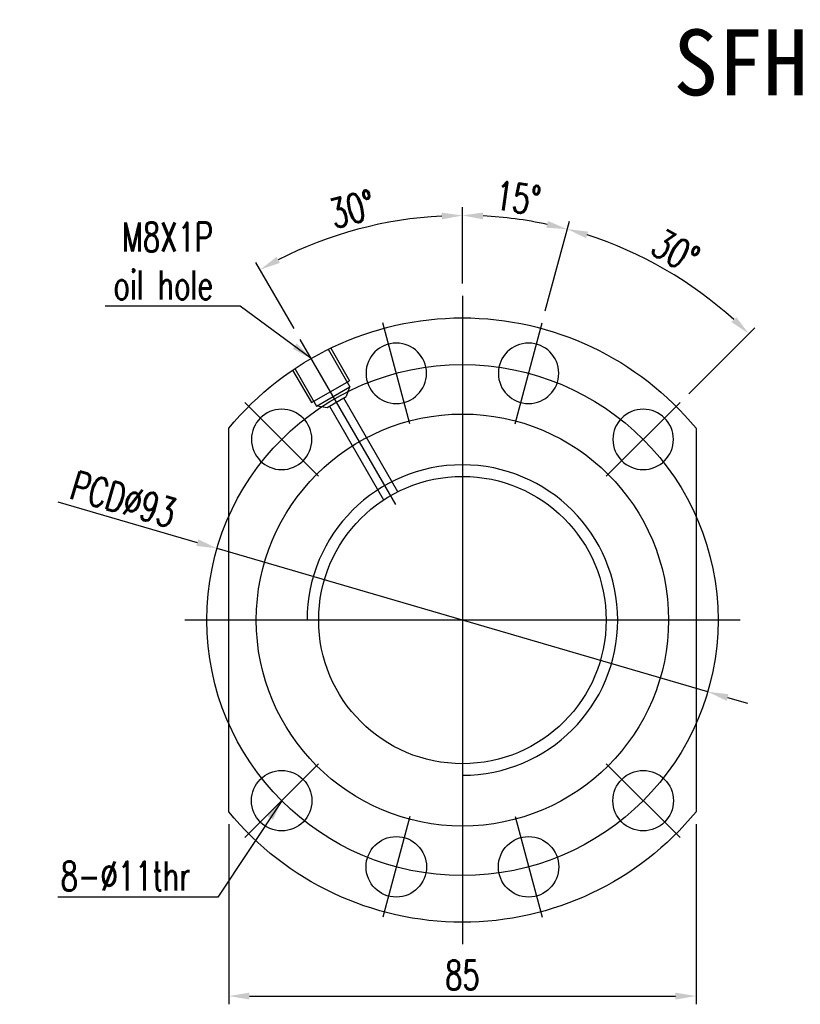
# Model space of a CAD drawing. Extents: x -381 to 2037, y -503 to 705.
# Tile 1 of 50: x -381 to -239, y -9 to 170. Entities that reach past the tile are written whole.
import ezdxf
from ezdxf.enums import TextEntityAlignment as Align
from ezdxf.lldxf.tags import DXFTag

# ---------------------------------------------------------------- set-up
doc = ezdxf.new("R2010")
doc.units = 0
doc.header["$LTSCALE"] = 2
doc.header["$MEASUREMENT"] = 0
for name, color, linetype in [('CHA', 7, 'Continuous'), ('CL', 1, 'CENTER'), ('HID', 2, 'DASHED'), ('OUT', 3, 'Continuous')]:
    doc.layers.add(name, color=color, linetype=linetype)
doc.styles.add('DIM-7', font='SIMPLEX.shx', dxfattribs={"width": 0.7, "bigfont": 'chineset.shx'})
doc.styles.add('T', font='kaiu.ttf')
tags = doc.linetypes.add('CENTER', pattern=[2, 1.25, -0.25, 0.25, -0.25]).pattern_tags.tags
tags[10:11] = [DXFTag(74, 4), DXFTag(75, 0), DXFTag(340, '0'), DXFTag(46, 0.0), DXFTag(50, 0.0), DXFTag(44, 0.0), DXFTag(45, 0.0)]
tags[8:9] = [DXFTag(74, 4), DXFTag(75, 0), DXFTag(340, '0'), DXFTag(46, 0.0), DXFTag(50, 0.0), DXFTag(44, 0.0), DXFTag(45, 0.0)]
tags[6:7] = [DXFTag(74, 4), DXFTag(75, 0), DXFTag(340, '0'), DXFTag(46, 0.0), DXFTag(50, 0.0), DXFTag(44, 0.0), DXFTag(45, 0.0)]
tags[4:5] = [DXFTag(74, 4), DXFTag(75, 0), DXFTag(340, '0'), DXFTag(46, 0.0), DXFTag(50, 0.0), DXFTag(44, 0.0), DXFTag(45, 0.0)]
tags = doc.linetypes.add('DASHED', pattern=[0.75, 0.5, -0.25]).pattern_tags.tags
tags[6:7] = [DXFTag(74, 4), DXFTag(75, 0), DXFTag(340, '0'), DXFTag(46, 0.0), DXFTag(50, 0.0), DXFTag(44, 0.0), DXFTag(45, 0.0)]
tags[4:5] = [DXFTag(74, 4), DXFTag(75, 0), DXFTag(340, '0'), DXFTag(46, 0.0), DXFTag(50, 0.0), DXFTag(44, 0.0), DXFTag(45, 0.0)]
doc.dimstyles.new('CNS', dxfattribs={"dimtxt": 3.5, "dimasz": 2.5, "dimexe": 1, "dimexo": 1.5, "dimgap": 0.09, "dimtad": 0, "dimdsep": 46, "dimtxsty": 'DIM-7', "dimcen": 0.09, "dimclrd": 1, "dimclre": 1, "dimclrt": 4, "dimadec": 0, "dimazin": 0, "dimtfac": 1, "dimtix": 1, "dimtmove": 2, "dimatfit": 3, "dimfxl": 1, "dimtvp": 0.971429, "dimtolj": 1, "dimarcsym": 0})

# ---------------------------------------------------------------- blocks, each defined once
blk = doc.blocks.new('*D5')
at = {"layer": 'CHA', "lineweight": -2, "transparency": 16777216}
for p, q in [((-342.49, 23.97), (-342.49, -8.81)), ((-257.49, 23.97), (-257.49, -8.81)), ((-338.74, -7.31), (-261.24, -7.31))]:
    blk.add_line(p, q, dxfattribs=at)
at = {"layer": 'CHA', "transparency": 16777216}
for points in [[(-338.74, -6.69), (-338.74, -7.94), (-342.49, -7.31)], [(-261.24, -6.69), (-261.24, -7.94), (-257.49, -7.31)]]:
    blk.add_solid(points, dxfattribs=at)
at = {"layer": 'DEFPOINTS', "color": 0, "transparency": 16777216}
for p in [(-342.49, 26.22), (-257.49, 26.22), (-257.49, -7.31)]:
    blk.add_point(p, dxfattribs=at)
at = {"layer": 'CHA', "transparency": 16777216, "insert": (-299.99, -3.49), "char_height": 5.25, "attachment_point": 5, "style": 'DIM-7'}
blk.add_mtext('\\A1;85', dxfattribs=at)
blk = doc.blocks.new('*D6')
at = {"layer": 'CHA', "lineweight": -2, "transparency": 16777216}
for p, q in [((-299.99, 122.38), (-299.99, 136.26)), ((-330.62, 114.17), (-337.56, 126.19))]:
    blk.add_line(p, q, dxfattribs=at)
blk.add_arc((-299.99, 61.13), 73.63, 92.9185, 117.0815, dxfattribs=at)
at = {"layer": 'CHA', "transparency": 16777216}
for points in [[(-303.76, 135.28), (-303.73, 134.04), (-299.99, 134.76)], [(-333.21, 126.13), (-333.81, 127.23), (-336.81, 124.89)]]:
    blk.add_solid(points, dxfattribs=at)
at = {"layer": 'DEFPOINTS', "color": 0, "transparency": 16777216}
for p in [(-312.78, 133.64), (-299.99, 120.13), (-329.49, 112.22), (-312.12, 82.13), (-299.99, 2.13)]:
    blk.add_point(p, dxfattribs=at)
at = {"layer": 'CHA', "transparency": 16777216, "insert": (-320.04, 135.94), "char_height": 5.25, "attachment_point": 5, "rotation": 15, "style": 'DIM-7'}
blk.add_mtext('\\A1;30°', dxfattribs=at)
blk = doc.blocks.new('*D7')
at = {"layer": 'CHA', "lineweight": -2, "transparency": 16777216}
for p, q in [((-373.61, 82.64), (-348.23, 75.22)), ((-255.36, 48.08), (-344.63, 74.17)), ((-251.76, 47.03), (-248.16, 45.98))]:
    blk.add_line(p, q, dxfattribs=at)
at = {"layer": 'CHA', "transparency": 16777216}
for points in [[(-348.05, 75.82), (-348.4, 74.62), (-344.63, 74.17)], [(-251.59, 47.63), (-251.94, 46.43), (-255.36, 48.08)]]:
    blk.add_solid(points, dxfattribs=at)
at = {"layer": 'DEFPOINTS', "color": 0, "transparency": 16777216}
for p in [(-344.63, 74.17), (-255.36, 48.08)]:
    blk.add_point(p, dxfattribs=at)
at = {"layer": 'CHA', "transparency": 16777216, "insert": (-361.65, 83.13), "char_height": 5.25, "attachment_point": 5, "rotation": 343.7085, "style": 'DIM-7'}
blk.add_mtext('\\A1;PCD∅93', dxfattribs=at)
blk = doc.blocks.new('*D13')
at = {"layer": 'CHA', "lineweight": -2, "transparency": 16777216}
for p, q in [((-299.99, 122.38), (-299.99, 136.28)), ((-284.92, 117.39), (-280.54, 133.72))]:
    blk.add_line(p, q, dxfattribs=at)
blk.add_arc((-299.99, 61.13), 73.65, 77.9174, 87.0826, dxfattribs=at)
at = {"layer": 'CHA', "transparency": 16777216}
for points in [[(-296.26, 134.06), (-296.23, 135.31), (-299.99, 134.78)], [(-284.43, 133.76), (-284.72, 132.54), (-280.93, 132.27)]]:
    blk.add_solid(points, dxfattribs=at)
at = {"layer": 'DEFPOINTS', "color": 0, "transparency": 16777216}
for p in [(-287.2, 133.66), (-299.99, 120.13), (-285.5, 115.22), (-290.42, 96.87), (-299.99, 2.13)]:
    blk.add_point(p, dxfattribs=at)
at = {"layer": 'CHA', "transparency": 16777216, "insert": (-289.88, 137.94), "char_height": 5.25, "attachment_point": 5, "rotation": 352.5, "style": 'DIM-7'}
blk.add_mtext('\\A1;15°', dxfattribs=at)
blk = doc.blocks.new('*D14')
at = {"layer": 'CHA', "lineweight": -2, "transparency": 16777216}
for p, q in [((-284.92, 117.39), (-280.54, 133.74)), ((-258.8, 102.32), (-246.83, 114.29))]:
    blk.add_line(p, q, dxfattribs=at)
blk.add_arc((-299.99, 61.13), 73.68, 47.9164, 72.0836, dxfattribs=at)
at = {"layer": 'CHA', "transparency": 16777216}
for points in [[(-277.5, 130.63), (-277.15, 131.83), (-280.92, 132.3)], [(-250.18, 116.26), (-251.04, 115.36), (-247.89, 113.23)]]:
    blk.add_solid(points, dxfattribs=at)
at = {"layer": 'DEFPOINTS', "color": 0, "transparency": 16777216}
for p in [(-257.73, 121.48), (-285.5, 115.22), (-260.4, 100.72), (-290.42, 96.87), (-273.83, 87.29)]:
    blk.add_point(p, dxfattribs=at)
at = {"layer": 'CHA', "transparency": 16777216, "insert": (-261.24, 128.25), "char_height": 5.25, "attachment_point": 5, "rotation": 330, "style": 'DIM-7'}
blk.add_mtext('\\A1;30°', dxfattribs=at)

msp = doc.modelspace()

# ---------------------------------------------------------------- linework, layer by layer
at = {"layer": 'CHA', "color": 0}
msp.add_arc((-299.993, 61.127), 28.255, 270, 180, dxfattribs=at)
at = {"layer": 'CL', "color": 0, "ltscale": 5}
for p, q in [((-299.993, 120.127), (-299.993, 2.127)), ((-249.493, 61.127), (-350.493, 61.127))]:
    msp.add_line(p, q, dxfattribs=at)
at = {"layer": 'CL', "color": 0, "ltscale": 2}
for p, q in [((-309.57, 96.866), (-314.487, 115.219)), ((-290.417, 96.866), (-285.5, 115.219)), ((-312.121, 82.132), (-329.493, 112.222)), ((-326.156, 87.29), (-339.591, 100.725)), ((-273.831, 87.29), (-260.395, 100.725)), ((-326.156, 34.964), (-339.591, 21.529)), ((-273.831, 34.964), (-260.395, 21.529)), ((-309.57, 25.387), (-314.487, 7.035)), ((-290.417, 25.387), (-285.5, 7.035))]:
    msp.add_line(p, q, dxfattribs=at)
at = {"layer": 'CL', "color": 0, "ltscale": 5}
msp.add_circle((-299.993, 61.127), 46.5, dxfattribs=at)
at = {"layer": 'HID', "color": 0, "ltscale": 2.154286}
for p, q in [((-324.407, 110.412), (-320.462, 103.58)), ((-323.957, 110.632), (-320.529, 104.696)), ((-330.885, 106.632), (-327.458, 100.696)), ((-330.469, 106.912), (-326.525, 100.08)), ((-327.458, 100.696), (-320.529, 104.696)), ((-326.525, 100.08), (-320.462, 103.58)), ((-320.549, 103.53), (-321.161, 101.791)), ((-311.748, 84.486), (-321.594, 101.541)), ((-326.438, 100.13), (-324.626, 99.791)), ((-324.192, 100.041), (-314.346, 82.986))]:
    msp.add_line(p, q, dxfattribs=at)
at = {"layer": 'HID', "color": 0}
msp.add_line((-324.626, 99.791), (-321.161, 101.791), dxfattribs=at)
at = {"layer": 'OUT', "color": 0}
for p, q in [((-342.493, 26.216), (-342.493, 96.037)), ((-257.493, 96.037), (-257.493, 26.216))]:
    msp.add_line(p, q, dxfattribs=at)
at = {"layer": 'OUT', "color": 0, "extrusion": (0, 0, -1)}
for centre in [(312.029, 106.042), (287.958, 106.042), (332.874, 94.007), (267.113, 94.007)]:
    msp.add_circle(centre, 5.5, dxfattribs=at)
at = {"layer": 'OUT', "color": 0}
for centre, radius in [((-299.993, 61.127), 37.5), ((-299.993, 61.127), 26.15), ((-332.874, 28.246), 5.5), ((-267.113, 28.246), 5.5), ((-312.029, 16.211), 5.5), ((-287.958, 16.211), 5.5)]:
    msp.add_circle(centre, radius, dxfattribs=at)
at = {"layer": 'OUT', "color": 0, "extrusion": (0, 0, -1)}
for start, end in [(39.40057, 140.59943), (219.40057, 320.59943)]:
    msp.add_arc((299.993, 61.127), 55, start, end, dxfattribs=at)

# ---------------------------------------------------------------- texts
at = {"layer": 'CHA', "color": 0, "style": 'T'}
msp.add_text('SFH50501', height=12, dxfattribs=at).set_placement((-228.997, 162.633), align=Align.MIDDLE)
at = {"layer": 'CHA', "color": 0, "char_height": 5.25, "attachment_point": 9, "style": 'DIM-7'}
for s, insert in [('\\A1;M8X1P\\Poil hole', (-345.36, 119.475)), ('\\A1;8-∅11thr', (-349.459, 11.905))]:
    msp.add_mtext(s, dxfattribs=dict(at, insert=insert))

# ---------------------------------------------------------------- dimensions: what is measured, and where the dimension line sits
at = {"layer": 'CHA', "color": 0}
for base, line1, line2, picture, middle in [((-287.203, 133.662), ((-290.417, 96.866), (-285.5, 115.219)), ((-299.993, 120.127), (-299.993, 2.127)), '*D13', (-289.88, 137.944)), ((-312.779, 133.637), ((-299.993, 120.127), (-299.993, 2.127)), ((-312.121, 82.132), (-329.493, 112.222)), '*D6', (-320.04, 135.941)), ((-257.732, 121.482), ((-273.831, 87.29), (-260.395, 100.725)), ((-290.417, 96.866), (-285.5, 115.219)), '*D14', (-261.241, 128.248))]:
    dim = msp.add_angular_dim_2l(base=base, line1=line1, line2=line2, dimstyle='CNS', override={"dimscale": 1.5, "dimgap": 0.8, "dimtad": 1, "dimclrd": 256, "dimclre": 256, "dimclrt": 256, "dimtix": 0, "dimtmove": 0}, dxfattribs=at)
    dim.commit()
    dim.dimension.update_dxf_attribs({"geometry": picture, "text_midpoint": middle})
dim = msp.add_diameter_dim_2p(p1=(-255.361, 48.082), p2=(-344.626, 74.171), text='PCD<>', dimstyle='CNS', override={"dimscale": 1.5, "dimgap": 0.8, "dimtad": 1, "dimclrd": 256, "dimclre": 256, "dimclrt": 256, "dimtix": 0, "dimtmove": 0}, dxfattribs=at)
dim.commit()
dim.dimension.update_dxf_attribs({"geometry": '*D7', "text_midpoint": (-361.646, 83.13)})
dim = msp.add_linear_dim(base=(-257.493, -7.311), p1=(-342.493, 26.216), p2=(-257.493, 26.216), dimstyle='CNS', override={"dimscale": 1.5, "dimgap": 0.8, "dimtad": 1, "dimclrd": 256, "dimclre": 256, "dimclrt": 256, "dimtix": 0, "dimtmove": 0}, dxfattribs=at)
dim.commit()
dim.dimension.update_dxf_attribs({"geometry": '*D5', "text_midpoint": (-299.993, -3.486)})

# ---------------------------------------------------------------- leaders
at = {"layer": 'CHA', "color": 0, "annotation_type": 0, "has_hookline": 1, "hookline_direction": 1}
for points, text_width in [([(-327.493, 108.758), (-340.41, 118.275), (-344.16, 118.275)], 19.6), ([(-332.874, 28.246), (-344.509, 10.705), (-348.259, 10.705)], 24.15)]:
    msp.add_leader(points, dimstyle='CNS', override={"dimscale": 1.5, "dimgap": 0.8, "dimtad": 1, "dimclrd": 256, "dimclre": 256, "dimclrt": 256, "dimtix": 0, "dimtmove": 0}, dxfattribs=dict(at, text_width=text_width))

doc.saveas('drawing.dxf')
